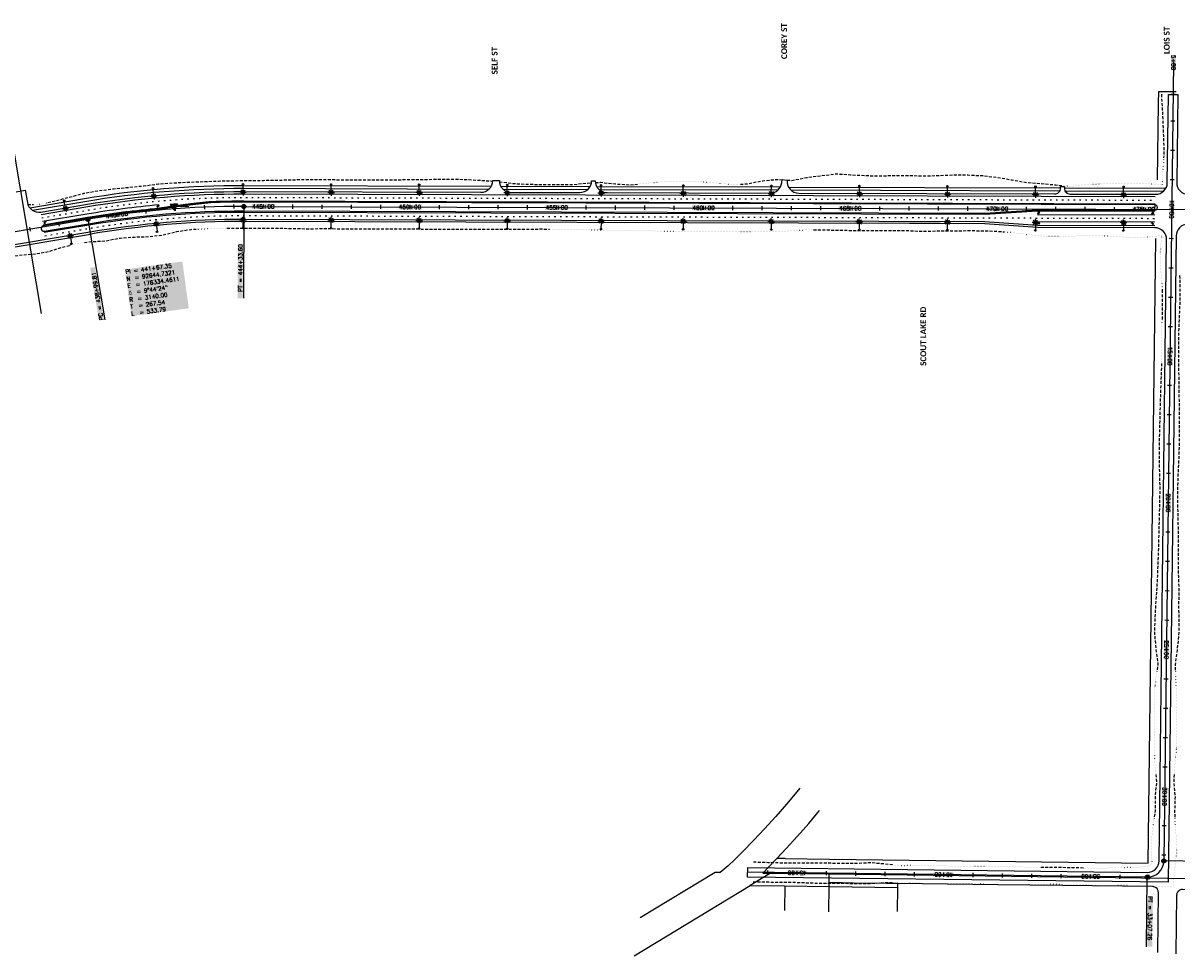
# Model space of a CAD drawing. Extents: x 114466 to 237039, y 16086 to 93345.
# Tile 59 of 81: x 175850 to 179781, y 90092 to 93269. Entities that reach past the tile are written whole.
import ezdxf
from ezdxf.enums import TextEntityAlignment as Align

# ---------------------------------------------------------------- set-up
doc = ezdxf.new("R2010")
doc.units = 0
doc.header["$LTSCALE"] = 50
doc.header["$MEASUREMENT"] = 0
for name, pattern in [('CUT', [0.3, 0.2, -0.1]), ('FILL', [0.1, 0, -0.1]), ('SkipStripe', [0.4, 0.1, -0.3])]:
    doc.linetypes.add(name, pattern=pattern)
doc.layers.get('0').update_dxf_attribs({"color": 1})
for name, color, linetype in [('elrp', 101, 'Continuous'), ('ety', 4, 'Continuous'), ('pleslc', 4, 'CUT'), ('pleslf', 7, 'FILL'), ('PLFMC', 7, 'Continuous'), ('PLFMK', 4, 'SkipStripe'), ('plpc-align', 3, 'Continuous'), ('plpc-scoutlake-03', 6, 'Continuous'), ('PLPC-STERL_SHIFT2', 6, 'Continuous'), ('PLRP', 7, 'Continuous'), ('plrp_scout', 7, 'Continuous'), ('PLYP', 5, 'Continuous'), ('PLYSP', 6, 'Continuous'), ('PSFLP', 2, 'Continuous'), ('PTPC-scoutlake-03', 15, 'Continuous'), ('PTPC-SCOUTLake-03-B', 3, 'Continuous'), ('PTPC-STERL_SHIFT2', 4, 'Continuous'), ('PTPC-STERL_SHIFT2-B', 3, 'Continuous'), ('PTPCD-scoutlake-03', 15, 'Continuous'), ('PTPCD-STERL_SHIFT2', 15, 'Continuous')]:
    doc.layers.add(name, color=color, linetype=linetype)
doc.layers.add('PLYSP-MED', color=3, linetype='Continuous', true_color=0x00ff00)
doc.layers.add('psfm', color=7, linetype='Continuous', true_color=0xff2f00)
doc.styles.add('Calibri', font='calibrib.ttf')
doc.styles.add('cdl_greek', font='greeks.shx', dxfattribs={"height": 14})
doc.styles.add('L140', font='ROMANSM.shx', dxfattribs={"height": 14})

# ---------------------------------------------------------------- blocks, each defined once
blk = doc.blocks.new('crv_tri')
for points in [[(0.125, -0.072), (0, 0.144), (-0.125, -0.072)], [(-0.125, -0.072), (0.125, -0.072), (0, 0.144)]]:
    blk.add_hatch(color=155).paths.add_polyline_path(points)
for p, q in [((0, 0.144), (-0.125, -0.072)), ((0.125, -0.072), (0, 0.144)), ((-0.125, -0.072), (0.125, -0.072))]:
    blk.add_line(p, q)
at = {"flags": 128}
for points in [[(0, 0.144), (-0.125, -0.072), (0.125, -0.072)], [(-0.125, -0.072), (0.125, -0.072), (0, 0.144)]]:
    blk.add_lwpolyline(points, close=True, dxfattribs=at)
blk.add_circle((0, 0), 0.025)
blk.add_circle((0, 0), 0.025)
blk.add_circle((0, 0), 0.025)
blk = doc.blocks.new('*U83')
h = blk.add_hatch(color=155)
edge = h.paths.add_edge_path()
edge.add_arc((0, 0), 0.5, 0, 360)
blk.add_line((-4.17, 0), (-0.17, 0))
blk.add_circle((0, 0), 0.5)
blk = doc.blocks.new('LUMINARIE')
h = blk.add_hatch(color=155)
edge = h.paths.add_edge_path()
edge.add_arc((0, 0.125), 0.125, -90, 270)
for p, q in [((-0.125, 0.125), (-0.225, 0.125)), ((0, 0.25), (0, 0.35)), ((0.125, 0.125), (0.225, 0.125))]:
    blk.add_line(p, q)
at = {"ltscale": 0.8}
for p, q in [((-0.088, 0.213), (-0.141, 0.266)), ((-0.088, 0.037), (-0.141, -0.016)), ((0.088, 0.213), (0.141, 0.266)), ((0.088, 0.037), (0.141, -0.016))]:
    blk.add_line(p, q, dxfattribs=at)
blk.add_circle((0, 0.125), 0.125)
blk = doc.blocks.new('light_pole')
at = {"layer": 'PSFLP', "xscale": 50, "yscale": 50, "zscale": 50}
blk.add_blockref('LUMINARIE', (0, 20.8), dxfattribs=at)
at = {"layer": 'PSFLP', "xscale": 5, "yscale": 5, "zscale": 4.999999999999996, "rotation": 270.000000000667}
blk.add_blockref('*U83', (0, 0), dxfattribs=at)
blk = doc.blocks.new('sta_tic')
blk.add_line((0, -0.04165), (0, 0.04165))
blk = doc.blocks.new('lbl_tic')
blk.add_line((0, -0.04165), (0, 0.04165))
blk = doc.blocks.new('CRV_CIR')
at = {"color": 155, "const_width": 0.063, "flags": 128}
blk.add_lwpolyline([(-0.0315, 0, 1), (0.0315, 0, 1)], format="xyb", close=True, dxfattribs=at)
for radius in [0.07, 0.0187]:
    blk.add_circle((0, 0), radius)
blk = doc.blocks.new('arrow_lt')
h = blk.add_hatch(color=256)
edge = h.paths.add_edge_path()
edge.add_arc((-0.2, -6), 2.25, 0, 90, ccw=False)
edge.add_line((2, -6), (2, -8))
edge.add_line((2, -8), (3, -8))
edge.add_line((3, -8), (3, -5.3))
edge.add_arc((-0.2, -5.3), 3.25, 0, 90)
edge.add_line((-0.2, -2.1), (-0.8, -2.1))
edge.add_line((-0.8, -2.1), (-0.2, 0))
edge.add_line((-0.2, 0), (-3, -2.7))
edge.add_line((-3, -2.7), (-0.5, -6))
edge.add_line((-0.5, -6), (-0.9, -3.8))
edge.add_line((-0.9, -3.8), (-0.2, -3.8))
at = {"flags": 128}
blk.add_lwpolyline([(-0.2, -3.8, -0.414214), (2, -6), (2, -8), (3, -8), (3, -5.3, 0.414214), (-0.2, -2.1), (-0.8, -2.1), (-0.2, 0), (-3, -2.7), (-0.5, -6), (-0.9, -3.8)], format="xyb", close=True, dxfattribs=at)

msp = doc.modelspace()

# ---------------------------------------------------------------- linework, layer by layer
at = {"layer": 'elrp'}
for p, q in [((178496.0635, 90663.05619), (178486.01853, 90650.14817)), ((178486.01853, 90650.14817), (178450.82929, 90607.92987)), ((178450.82929, 90607.92987), (178414.34008, 90566.68112)), ((178526.70884, 90542.76894), (178563.91398, 90587.4054)), ((178414.34008, 90566.68112), (178375.90683, 90524.77485)), ((178488.65061, 90499.74645), (178526.70884, 90542.76894)), ((178375.90683, 90524.77485), (178339.17318, 90485.31134)), ((178339.17318, 90485.31134), (178300.78652, 90445.76318)), ((178449.361, 90456.90638), (178488.65061, 90499.74645)), ((178300.78652, 90445.76318), (178274.15236, 90418.94331)), ((178418.09326, 90423.31507), (178449.361, 90456.90638)), ((178252.17995, 90398.87262), (178224.53621, 90376.06879)), ((178274.15236, 90418.94331), (178252.17995, 90398.87262)), ((178207.71542, 90375.89424), (177952.42488, 90220.83351)), ((178224.53621, 90376.06879), (178207.71542, 90375.89424)), ((178396.42374, 90373.64276), (178445.33446, 90372.88976)), ((178445.33446, 90372.88976), (178596.72083, 90370.88863)), ((177932.33904, 90091.62843), (178327.40291, 90331.70028))]:
    msp.add_line(p, q, dxfattribs=at)
at = {"layer": 'elrp', "flags": 128}
for points in [[(178596.21202, 90327.89162), (178596.36615, 90340.88775), (178596.72083, 90370.88863)], [(179715.8333, 90103.18406), (179718.19699, 90307.70324), (179717.69925, 90312.36238), (179717.35999, 90313.64659), (179716.51806, 90315.95253), (179715.53702, 90317.89493), (179713.45189, 90320.86398), (179711.01274, 90323.28312), (179708.65561, 90324.97747), (179706.21547, 90326.25151), (179702.7582, 90327.40251), (179698.43472, 90327.9288), (179391.82542, 90331.61115), (179170.58126, 90334.27539), (178997.86755, 90336.35002), (178829.96258, 90338.36722), (178791.89681, 90338.42596), (178679.52904, 90339.84043), (178641.55547, 90340.32012), (178596.36615, 90340.88775), (178596.72083, 90370.88863), (179748.77009, 90356.37313), (179816.80504, 90355.55009), (179993.56562, 90353.41174)], [(178444.82888, 90329.89268), (178443.84338, 90246.08187)], [(178595.19576, 90242.19931), (178595.19576, 90242.19931), (178596.21202, 90327.89162)], [(178828.85468, 90242.36352), (178829.80773, 90324.94838)]]:
    msp.add_lwpolyline(points, dxfattribs=at)
at = {"layer": 'elrp'}
msp.add_lwpolyline([(179778.78351, 90098.53901), (179781.10325, 90298.95298), (179781.44711, 90302.45323), (179782.41634, 90305.95349), (179783.91579, 90308.95174), (179785.94776, 90311.95196), (179788.44926, 90314.20278), (179791.3225, 90316.20194), (179794.51072, 90317.70303), (179797.8863, 90318.45309), (179801.3544, 90318.70212), (179993.12298, 90316.4513)], dxfattribs=at)
at = {"layer": 'pleslc', "flags": 128}
for points in [[(179728.36544, 93025.97111), (179733.07829, 92934.76139), (179734.94366, 92884.73519), (179737.08902, 92834.7056), (179735.74688, 92809.71999)], [(178453.1675, 92733.76518), (178468.68027, 92732.70669), (178518.71106, 92742.82563), (178568.72962, 92748.89459), (178618.7486, 92755.10355), (178668.74003, 92752.19255), (178718.73183, 92749.40155), (178768.72747, 92747.88054), (178818.73428, 92750.05952), (178868.73221, 92749.29851), (178918.72977, 92748.4175), (178968.73235, 92749.19649), (179018.74064, 92751.86546), (179068.73903, 92751.25445), (179118.73261, 92749.05345), (179168.71622, 92743.55246), (179218.68914, 92734.51149), (179268.663, 92725.78052), (179318.6519, 92722.02952), (179368.63853, 92717.52853), (179393.63193, 92715.30303)], [(175934.42836, 92657.50859), (175958.85545, 92662.99979), (176007.39883, 92675.82619), (176055.73338, 92688.74923), (176055.92111, 92688.81129), (176106.57518, 92697.78211), (176157.62264, 92704.15363), (176208.81989, 92709.12374), (176259.95691, 92714.31967), (176310.98859, 92720.68234), (176362.26983, 92724.39818), (176413.62627, 92726.78743), (176464.98105, 92728.84759), (176516.3405, 92730.7494), (176567.72833, 92731.81324), (176602.27042, 92732.26368), (176618.67143, 92732.57415), (176668.67308, 92733.04314), (176718.67535, 92733.72212), (176768.67966, 92735.0711), (176818.68278, 92736.03009), (176868.68234, 92735.80907), (176918.68109, 92735.31806), (176968.68065, 92735.09705), (177018.68096, 92735.12604), (177068.68155, 92735.24503), (177118.68184, 92735.26401), (177168.68251, 92735.413), (177218.68407, 92735.85199), (177268.68885, 92737.36097), (177318.68953, 92737.50995), (177368.68353, 92735.44895), (177418.67482, 92732.48795), (177450.04121, 92730.31005)], [(177472.7717, 92728.47041), (177518.64471, 92722.36597), (177568.63665, 92719.62497), (177618.63555, 92719.18396), (177668.63399, 92718.59295), (177718.63383, 92718.46194), (177768.64897, 92723.4009), (177786.39849, 92724.41918)], [(177799.9746, 92725.19803), (177818.65786, 92726.26988), (177868.64157, 92720.79889), (177918.63258, 92717.74789), (177943.64044, 92720.31237)], [(178293.6402, 92719.70529), (178318.64571, 92721.48978), (178368.67689, 92731.73872), (178418.69034, 92736.11768), (178435.68795, 92734.95787)], [(175866.33749, 92650.55086), (175884.79137, 92651.17067)], [(176058.72174, 92521.17016), (176083.44234, 92524.34798), (176083.63341, 92524.32947), (176132.52985, 92527.19531), (176180.39052, 92536.61357), (176229.06574, 92540.00126), (176277.8576, 92541.51435), (176326.19648, 92546.91656), (176374.12488, 92558.58143), (176422.54193, 92566.16468), (176446.93463, 92567.26885)], [(176544.55646, 92570.05116), (176568.96659, 92570.568), (176601.78168, 92570.44442), (176618.18161, 92570.39489), (176668.18132, 92570.22388), (176718.1814, 92570.17287), (176768.17875, 92569.22186), (176818.17532, 92568.01085), (176868.17784, 92568.76984), (176918.17686, 92568.36882), (176968.17696, 92568.32781), (177018.17734, 92568.3768), (177068.17678, 92568.11579), (177118.17604, 92567.79478), (177168.17572, 92567.61377), (177218.17464, 92567.18275), (177268.17396, 92566.88174), (177318.17401, 92566.82073), (177368.1742, 92566.80972), (177418.1744, 92566.79871), (177468.1745, 92566.75769), (177518.17397, 92566.50668), (177568.1758, 92567.03567), (177618.17705, 92567.37465), (177643.17642, 92567.12915)], [(178543.17334, 92564.75093), (178568.17335, 92564.71543), (178618.16998, 92563.52442), (178668.16746, 92562.61341), (178718.16684, 92562.3324), (178768.16625, 92562.06139), (178818.16623, 92561.98038), (178868.16606, 92561.84937), (178918.15907, 92559.45836), (178968.1634, 92560.81735), (179018.1632, 92560.67633), (179068.16681, 92561.79532), (179118.1661, 92561.4843), (179168.16092, 92559.6933), (179193.1549, 92557.6628)], [(175319.43698, 92395.40536), (175343.59067, 92402.51869), (175392.76229, 92411.61766), (175442.80149, 92415.56924), (175492.63128, 92420.76329), (175542.27658, 92427.0519), (175591.33352, 92436.83128), (175640.44199, 92446.30497), (175689.98757, 92453.18524), (175739.71265, 92459.00053), (175788.38234, 92471.0775), (175837.88305, 92478.22402), (175894.13482, 92483.26098), (175937.1886, 92490.7125), (175985.33476, 92505.89566), (176009.66795, 92511.944)], [(179790.51699, 92409.02861), (179791.27469, 92384.01762), (179791.59018, 92334.01015), (179789.52585, 92284.03146), (179787.39152, 92234.05361), (179786.29711, 92184.06318), (179786.60261, 92134.05584), (179787.06809, 92084.04655), (179787.48357, 92034.03788), (179788.31902, 91984.02412), (179789.12448, 91934.01073), (179789.18999, 91884.00629), (179788.67554, 91834.00885), (179787.30116, 91784.02181), (179784.68686, 91734.04977), (179783.14249, 91684.06478), (179783.08801, 91634.06179), (179784.51342, 91584.0409), (179785.10889, 91534.03005), (179785.1844, 91484.02548), (179785.3099, 91434.02031), (179785.97537, 91384.00861), (179787.86074, 91333.98216), (179786.68635, 91283.99271), (179788.13175, 91233.97158), (179786.90736, 91183.98273), (179781.62326, 91134.04296), (179774.98926, 91084.11951), (179775.80696, 91059.10779)], [(179730.62688, 92359.74901), (179731.04461, 92334.74213), (179730.66015, 92284.74313), (179730.40293, 92259.74441)], [(179728.52961, 92109.75609), (179727.77242, 92084.76342), (179726.01806, 92034.78098), (179724.43369, 91984.79648), (179722.96931, 91934.81053), (179721.53493, 91884.82422), (179720.58052, 91834.8321), (179720.30605, 91784.83177), (179721.43148, 91734.8145), (179722.66691, 91684.79592), (179722.03247, 91634.79993), (179720.57809, 91584.81386), (179719.3237, 91534.82537), (179718.0293, 91484.83737), (179716.34494, 91434.85408), (179714.58059, 91384.87175), (179711.8263, 91334.9014), (179708.15208, 91284.94216), (179705.3878, 91234.97193), (179705.23333, 91184.97014), (179709.35854, 91134.91662), (179716.50353, 91084.82658), (179712.58658, 91059.87211)], [(179709.4604, 90709.88433), (179711.51801, 90684.85762), (179706.72388, 90634.91193), (179707.03937, 90584.90446), (179703.39739, 90559.94667)], [(179771.68586, 90709.13204), (179770.20372, 90684.14813), (179774.65891, 90634.09062), (179773.31452, 90584.10321), (179774.06223, 90559.09235)], [(178812.5861, 90401.32215), (178787.62087, 90404.34917), (178737.66768, 90408.52335), (178687.63736, 90406.318), (178637.6311, 90406.1025), (178587.64249, 90407.34689), (178537.64252, 90407.65135), (178487.63638, 90407.44586), (178437.63653, 90407.76032), (178387.6501, 90409.1847), (178337.66584, 90410.78907)], [(179462.50892, 90391.00959), (179437.5122, 90391.4318), (179387.51912, 90392.30622), (179337.5154, 90392.30071), (179312.51976, 90392.81291)], [(178811.85346, 90340.72158), (178786.84996, 90340.58383), (178736.80973, 90337.55853), (178686.8013, 90337.16305), (178636.80713, 90337.94748), (178586.80377, 90337.97196), (178536.81166, 90338.92638), (178486.83417, 90341.0907), (178436.83818, 90341.72514), (178386.84196, 90342.33958), (178336.838, 90342.31407)]]:
    msp.add_lwpolyline(points, dxfattribs=at)
at = {"layer": 'pleslf'}
for p, q in [((179731.01049, 92734.77178), (179730.9033, 92718.74757)), ((179729.00772, 92545.19396), (179727.94278, 92534.79425))]:
    msp.add_line(p, q, dxfattribs=at)
msp.add_lwpolyline([(179735.74688, 92809.71999), (179734.40473, 92784.73439), (179731.01049, 92734.77178)], dxfattribs=at)
at = {"layer": 'pleslf', "flags": 128}
for points in [[(177943.64044, 92720.31237), (177968.6483, 92722.87686), (178018.66299, 92727.66582), (178068.67255, 92730.7548), (178118.66815, 92729.22379), (178168.66382, 92727.71278), (178218.65094, 92723.37179), (178268.6347, 92717.9208), (178293.6402, 92719.70529)], [(179393.63193, 92715.30303), (179418.62532, 92713.07754), (179468.64131, 92718.2965), (179518.65014, 92721.14548), (179568.65336, 92722.13446), (179618.65512, 92722.64344), (179668.65746, 92723.34243), (179718.6421, 92718.18144), (179730.9033, 92718.74757)], [(175884.79137, 92651.17067), (175910.00128, 92652.01738), (175934.42836, 92657.50859)], [(176446.93463, 92567.26885), (176471.32733, 92568.37303), (176520.14633, 92569.53431), (176544.55646, 92570.05116)], [(177643.17642, 92567.12915), (177668.17579, 92566.88364), (177718.17273, 92565.79264), (177768.17005, 92564.83163), (177818.1672, 92563.81062), (177868.16516, 92563.05961), (177918.163, 92562.2686), (177968.1599, 92561.16759), (178018.15704, 92560.14659), (178068.15491, 92559.36558), (178118.15184, 92558.27457), (178168.14962, 92557.46356), (178218.15169, 92558.07255), (178268.15273, 92558.34153), (178318.15332, 92558.46052), (178368.15629, 92559.3695), (178418.15329, 92558.29849), (178468.162, 92561.10747), (178518.17334, 92564.78644), (178543.17334, 92564.75093)], [(179193.1549, 92557.6628), (179218.14888, 92555.63231), (179268.12963, 92549.18132), (179318.11161, 92543.14034), (179368.11093, 92542.83933), (179418.10846, 92541.94832), (179468.11983, 92545.63729), (179518.11955, 92545.46628), (179568.10875, 92541.81528), (179618.09952, 92538.68428), (179668.10143, 92539.24327), (179718.11616, 92544.04223), (179729.00772, 92545.19396)], [(176009.66795, 92511.944), (176034.00113, 92517.99235), (176058.72174, 92521.17016)], [(179727.94278, 92534.79425), (179723.48862, 92484.84444), (179724.95402, 92434.82307), (179730.20915, 92384.75589), (179730.62688, 92359.74901)], [(179730.40293, 92259.74441), (179730.1457, 92234.74569), (179729.38127, 92184.75128), (179729.28679, 92134.74877), (179728.52961, 92109.75609)], [(179712.58658, 91059.87211), (179708.66962, 91034.91764), (179704.40544, 90984.96554), (179703.811, 90934.96907), (179704.0265, 90884.96281), (179703.40206, 90834.96671), (179703.71755, 90784.95924), (179707.4028, 90734.91103), (179709.4604, 90709.88433)], [(179775.80696, 91059.10779), (179776.62465, 91034.09608), (179779.41996, 90984.05863), (179778.48555, 90934.06628), (179779.14101, 90884.0547), (179780.57642, 90834.03369), (179778.55208, 90784.05451), (179773.16799, 90734.11595), (179771.68586, 90709.13204)], [(179774.06223, 90559.09235), (179774.80993, 90534.08148), (179780.60502, 90484.00777), (179779.10065, 90434.0223), (179767.91324, 90329.28382), (179691.52971, 90329.96919), (179636.79116, 90330.58193), (179586.79488, 90331.19158), (179536.79105, 90331.17723), (179486.80715, 90332.8116), (179436.82809, 90334.84594), (179386.82957, 90335.27039), (179336.83528, 90336.04482), (179286.82576, 90335.55934), (179236.81551, 90335.01387), (179186.80756, 90334.65838), (179136.81568, 90335.63279), (179086.84206, 90338.1171), (179036.84729, 90338.85153), (178986.8287, 90337.6161), (178936.81845, 90337.07063), (178886.82742, 90338.11504), (178836.85695, 90340.85932), (178811.85346, 90340.72158)], [(179703.39739, 90559.94667), (179699.75541, 90534.98887), (179694.39132, 90485.05007), (179695.41676, 90435.03401), (179695.15099, 90406.76308), (179682.92479, 90395.93429), (179637.54969, 90393.32372), (179587.52469, 90391.55833), (179537.51348, 90390.93287), (179487.50565, 90390.58738), (179462.50892, 90391.00959)], [(179312.51976, 90392.81291), (179287.52413, 90393.32512), (179237.54217, 90395.11947), (179187.54062, 90395.29395), (179137.54766, 90396.17837), (179087.55095, 90396.75281), (179037.54977, 90396.95728), (178987.55995, 90398.10168), (178937.56784, 90399.0561), (178887.57234, 90399.73053), (178837.55133, 90398.29513), (178812.5861, 90401.32215)]]:
    msp.add_lwpolyline(points, dxfattribs=at)
at = {"layer": 'PLFMC'}
msp.add_line((179126.39829, 92617.2997), (179306.43371, 92628.756), dxfattribs=at)
at = {"layer": 'PLFMC', "flags": 128}
for points in [[(175911.82727, 92617.1053), (176063.4953, 92642.66837, -0.0425248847), (176602.12979, 92686.9239), (179706.5829, 92677.54768)], [(176493.82413, 92661.39639, -0.0085669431), (176602.0573, 92662.92401), (179706.51041, 92653.54779)], [(175915.81611, 92593.43909), (176067.48415, 92619.00217, -0.0195851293), (176312.8491, 92650.53455, -0.0195851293)], [(175917.81054, 92581.60599), (176069.47857, 92607.16907, -0.0195851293), (176313.91147, 92638.58167, -0.0195851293)], [(175922.13179, 92555.96761), (176073.79983, 92581.53068, -0.0425248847), (176601.94253, 92624.92419), (179126.39829, 92617.2997)], [(174206.30499, 92139.95708, -0.0846769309), (174773.67588, 92338.0612), (176077.78868, 92557.86448)]]:
    msp.add_lwpolyline(points, format="xyb", dxfattribs=at)
for points in [[(176314.14606, 92638.60251), (176315.1385, 92638.75741), (176316.13101, 92638.912), (176317.12359, 92639.06627), (176318.11624, 92639.22023), (176319.10896, 92639.37388), (176320.10175, 92639.52721), (176321.09461, 92639.68022), (176322.08754, 92639.83292), (176323.08054, 92639.98531), (176324.0736, 92640.13738), (176325.06674, 92640.28914), (176326.05995, 92640.44058), (176327.05323, 92640.59171), (176328.04658, 92640.74253), (176329.03999, 92640.89303), (176330.03348, 92641.04321), (176331.02703, 92641.19308), (176332.02065, 92641.34264), (176333.01434, 92641.49188), (176334.0081, 92641.6408), (176335.00193, 92641.78942), (176335.99583, 92641.93771), (176336.98979, 92642.08569), (176337.98383, 92642.23336), (176338.97793, 92642.38071), (176339.9721, 92642.52775), (176340.96634, 92642.67447), (176341.96064, 92642.82088), (176342.95502, 92642.96697), (176343.94946, 92643.11275), (176344.94397, 92643.25821), (176345.93854, 92643.40336), (176346.93318, 92643.54819), (176347.9279, 92643.69271), (176348.92267, 92643.83691), (176349.91752, 92643.9808), (176350.91243, 92644.12437), (176351.90741, 92644.26763), (176352.90245, 92644.41057), (176353.89756, 92644.5532), (176354.89274, 92644.69551), (176355.88799, 92644.8375), (176356.8833, 92644.97918), (176357.87868, 92645.12055), (176358.87412, 92645.2616), (176359.86963, 92645.40233), (176360.86521, 92645.54275), (176361.86085, 92645.68285), (176362.85655, 92645.82264), (176363.85233, 92645.96211), (176364.84816, 92646.10127), (176365.84407, 92646.24011), (176366.84004, 92646.37863), (176367.83607, 92646.51684), (176368.83217, 92646.65473), (176369.82834, 92646.79231), (176370.82457, 92646.92957), (176371.82086, 92647.06652), (176372.81722, 92647.20315), (176373.81364, 92647.33946), (176374.81013, 92647.47546), (176375.80668, 92647.61114), (176376.8033, 92647.74651), (176377.79998, 92647.88156), (176378.79673, 92648.0163), (176379.79354, 92648.15071), (176380.79041, 92648.28482), (176381.78735, 92648.4186), (176382.78435, 92648.55207), (176383.78141, 92648.68523), (176384.77854, 92648.81807), (176385.77573, 92648.95059), (176386.77299, 92649.0828), (176387.77031, 92649.21469), (176388.76769, 92649.34626), (176389.76513, 92649.47752), (176390.76264, 92649.60846), (176391.76021, 92649.73908), (176392.75784, 92649.86939), (176393.75554, 92649.99938), (176394.75329, 92650.12906), (176395.75112, 92650.25842), (176396.749, 92650.38746), (176397.74694, 92650.51618), (176398.74495, 92650.64459), (176399.74302, 92650.77269), (176400.74115, 92650.90046), (176401.73934, 92651.02792), (176402.7376, 92651.15507), (176403.73591, 92651.28189), (176404.73429, 92651.4084), (176405.73273, 92651.5346), (176406.73123, 92651.66047), (176407.72979, 92651.78603), (176408.72842, 92651.91128), (176409.7271, 92652.0362), (176410.72585, 92652.16081), (176411.72465, 92652.2851), (176412.72352, 92652.40908), (176413.72245, 92652.53274), (176414.72143, 92652.65608), (176415.72048, 92652.7791), (176416.71959, 92652.90181), (176417.71876, 92653.0242), (176418.71799, 92653.14628), (176419.71728, 92653.26803), (176420.71663, 92653.38947), (176421.71603, 92653.51059), (176422.7155, 92653.6314), (176423.71503, 92653.75189), (176424.71462, 92653.87206), (176425.71426, 92653.99191), (176426.71397, 92654.11145), (176427.71374, 92654.23067), (176428.71356, 92654.34957), (176429.71344, 92654.46815), (176430.71339, 92654.58642), (176431.71339, 92654.70437), (176432.71345, 92654.822), (176433.71357, 92654.93932), (176434.71374, 92655.05632), (176435.71398, 92655.173), (176436.71427, 92655.28936), (176437.71462, 92655.4054), (176438.71504, 92655.52113), (176439.7155, 92655.63654), (176440.71603, 92655.75163), (176441.71661, 92655.86641), (176442.71725, 92655.98087), (176443.71795, 92656.09501), (176444.71871, 92656.20883), (176445.71953, 92656.32233), (176446.7204, 92656.43552), (176447.72133, 92656.54839), (176448.72231, 92656.66094), (176449.72335, 92656.77317), (176450.72445, 92656.88508), (176451.72561, 92656.99668), (176452.72682, 92657.10796), (176453.72809, 92657.21892), (176454.72942, 92657.32957), (176455.7308, 92657.43989), (176456.73224, 92657.5499), (176457.73374, 92657.65959), (176458.73529, 92657.76896), (176459.73689, 92657.87801), (176460.73856, 92657.98675), (176461.74028, 92658.09516), (176462.74205, 92658.20326), (176463.74388, 92658.31104), (176464.74577, 92658.41851), (176465.74771, 92658.52565), (176466.7497, 92658.63248), (176467.75176, 92658.73898), (176468.75386, 92658.84517), (176469.75602, 92658.95104), (176470.75824, 92659.0566), (176471.76051, 92659.16183), (176472.76284, 92659.26675), (176473.76522, 92659.37134), (176474.76765, 92659.47562), (176475.77014, 92659.57958), (176476.77269, 92659.68323), (176477.77528, 92659.78655), (176478.77794, 92659.88956), (176479.78064, 92659.99224), (176480.7834, 92660.09461), (176481.78622, 92660.19666), (176482.78908, 92660.29839), (176483.792, 92660.3998), (176484.79498, 92660.5009), (176485.79801, 92660.60167), (176486.80109, 92660.70213), (176487.80422, 92660.80226), (176488.80741, 92660.90208), (176489.81065, 92661.00158), (176490.81394, 92661.10076), (176491.81729, 92661.19962), (176492.82068, 92661.29817), (176493.82413, 92661.39639)], [(179306.43371, 92628.756), (179706.43189, 92627.5479)], [(179306.32498, 92592.75616), (179706.32316, 92591.54807)], [(179306.39747, 92616.75605), (179706.39564, 92615.54796)]]:
    msp.add_lwpolyline(points, dxfattribs=at)
at = {"layer": 'PLFMC'}
msp.add_lwpolyline([(176077.78868, 92557.86448, -0.0425248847), (176601.87005, 92600.92429), (179126.3258, 92593.29981), (179306.28874, 92580.75622), (179706.28692, 92579.54812)], format="xyb", dxfattribs=at)
at = {"layer": 'PLFMK', "flags": 128}
for points in [[(175913.82169, 92605.2722), (176065.48973, 92630.83527, -0.0425248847), (176602.09355, 92674.92396), (179706.54666, 92665.54773)], [(175924.12622, 92544.13451), (176075.79425, 92569.69758, -0.0425248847), (176601.90629, 92612.92424), (179706.3594, 92603.54801)]]:
    msp.add_lwpolyline(points, format="xyb", dxfattribs=at)
at = {"layer": 'plpc-align'}
msp.add_line((175784.78721, 93033.90611), (175911.8817, 92279.84303), dxfattribs=at)
at = {"layer": 'plpc-scoutlake-03'}
for p, q in [((179769.43357, 93134.33648), (179736.56046, 90415.2384)), ((179679.88758, 90359.91946), (178318.46967, 90376.37861))]:
    msp.add_line(p, q, dxfattribs=at)
msp.add_arc((179680.56455, 90415.91537), 56, 269.30734433, 359.30734433, dxfattribs=at)
at = {"layer": 'PLPC-STERL_SHIFT2'}
for p, q in [((176601.99992, 92643.9241), (182127.25317, 92627.23645)), ((174766.52919, 92380.46314), (176070.64199, 92600.26643))]:
    msp.add_line(p, q, dxfattribs=at)
msp.add_arc((176592.51638, 89503.93842), 3140, 89.82695291, 99.56707018, dxfattribs=at)
at = {"layer": 'PLRP'}
for p, q in [((179718.6342, 92996.06678), (179719.11802, 93036.08556)), ((179719.11802, 93036.08556), (179779.11307, 93035.31411)), ((179715.47664, 92734.8895), (179718.6342, 92996.06678))]:
    msp.add_line(p, q, dxfattribs=at)
at = {"layer": 'plrp_scout'}
for points in [[(178597.35077, 90420.88466), (179683.33528, 90407.20156), (179709.05469, 92534.58196)], [(178446.10415, 90422.88383), (178418.09326, 90423.31507), (178411.66337, 90416.40737), (178370.17642, 90373.71101), (178396.42374, 90373.64276), (178327.40291, 90331.70028), (178444.67253, 90329.89485)], [(178445.99534, 90422.88539), (178597.38171, 90420.88426)], [(178444.76611, 90329.89351), (178596.15248, 90327.89238)]]:
    msp.add_lwpolyline(points, dxfattribs=at)
at = {"layer": 'plrp_scout', "flags": 128}
msp.add_lwpolyline([(178596.17909, 90327.89204), (178829.80773, 90324.94838), (178829.96258, 90338.36722)], dxfattribs=at)
at = {"layer": 'PLYP', "flags": 128}
for points in [[(175872.29754, 92639.85174), (176058.67544, 92671.26503, -0.0425248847), (176602.21738, 92715.92377), (177445.2422, 92713.37762)], [(175881.50264, 92631.26218), (176060.33746, 92661.40411, -0.0425248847), (176602.18717, 92705.92382), (177437.56256, 92703.40077)]]:
    msp.add_lwpolyline(points, format="xyb", dxfattribs=at)
for points in [[(177477.34319, 92713.28067), (177782.16604, 92712.36003)], [(177484.96243, 92703.25761), (177774.48639, 92702.38318)], [(177804.26707, 92712.29328), (178429.92379, 92710.40364)], [(177811.88631, 92702.27022), (178422.24415, 92700.42679)], [(178457.65103, 92710.3199), (179384.60784, 92707.52025)], [(179397.60778, 92707.48099), (179743.62916, 92706.43592)], [(178465.27027, 92700.29684), (179382.43822, 92697.52676)], [(179399.717, 92697.47457), (179735.94952, 92696.45907)]]:
    msp.add_lwpolyline(points, dxfattribs=at)
at = {"layer": 'PLYSP'}
for points in [[(175825.86863, 92693.89796), (175857.42357, 92699.21642), (175864.4059, 92657.78962, 0.4142135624), (175910.49765, 92624.99403), (176062.16569, 92650.5571, -0.0425248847), (176602.15395, 92694.92387), (177409.97951, 92692.48403, 0.4142135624), (177450.10013, 92732.36304), (177472.60003, 92732.29508, 0.4142135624), (177512.47904, 92692.17446), (177746.90334, 92691.46644, 0.4142135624), (177787.02397, 92731.34544), (177799.52391, 92731.30769, 0.4142135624), (177839.40292, 92691.18706), (178394.66109, 92689.51005, 0.3814801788), (178434.51282, 92724.87798), (178435.7945, 92735.87183), (178453.17677, 92733.84538, 0.4477225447), (178492.78688, 92689.21368), (179364.54451, 92686.58075, 0.4142135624), (179384.60482, 92706.52026), (179384.62294, 92712.52023), (179397.62288, 92712.48097), (179397.60476, 92706.481, 0.4142135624), (179417.54427, 92686.42068), (179708.36646, 92685.54233, 0.4115598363), (179748.48435, 92725.05859), (179752.11864, 93025.66837), (179784.1163, 93025.28153), (179780.49429, 92725.68742, 0.4168722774), (179820.37056, 92685.20405)], [(179818.41192, 92583.2095, 0.4115598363), (179778.29403, 92543.69323), (179751.6889, 90343.05024), (178318.27625, 90360.37978), (178318.66309, 90392.37744), (179680.081, 90375.91829, 0.4142135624), (179720.56163, 90415.43182), (179746.13902, 92531.06479, 0.4168722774), (179706.26275, 92571.54816), (179306.26458, 92572.75625), (179126.30164, 92585.29984), (178974.20653, 92585.75921), (178870.207, 92586.07331), (176601.84589, 92592.92433, 0.0425248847), (176079.11829, 92549.97575)]]:
    msp.add_lwpolyline(points, format="xyb", dxfattribs=at)
msp.add_lwpolyline([(174958.18993, 92361.04751), (176079.11829, 92549.97575)], dxfattribs=at)
at = {"layer": 'PLYSP-MED'}
for points in [[(176314.26559, 92634.59738, 0.0195851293), (176070.14338, 92603.2247), (175918.47535, 92577.66163)], [(175921.46698, 92559.91198), (176073.13502, 92585.47505, -0.0425248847), (176601.95462, 92628.92417), (179126.41037, 92621.29968), (179306.44579, 92632.75598), (179706.44397, 92631.54789), (179706.49833, 92649.5478), (176602.04522, 92658.92403, 0.0085669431), (176493.9491, 92657.39834)]]:
    msp.add_lwpolyline(points, format="xyb", dxfattribs=at)
msp.add_lwpolyline([(176493.9491, 92657.39834), (176492.94692, 92657.30016), (176491.9448, 92657.20166), (176490.94273, 92657.10284), (176489.94071, 92657.0037), (176488.93874, 92656.90424), (176487.93683, 92656.80446), (176486.93496, 92656.70437), (176485.93316, 92656.60395), (176484.9314, 92656.50322), (176483.9297, 92656.40217), (176482.92805, 92656.3008), (176481.92646, 92656.19912), (176480.92492, 92656.09711), (176479.92343, 92655.99479), (176478.922, 92655.89215), (176477.92062, 92655.78919), (176476.9193, 92655.68591), (176475.91803, 92655.58232), (176474.91681, 92655.47841), (176473.91565, 92655.37417), (176472.91454, 92655.26962), (176471.91349, 92655.16476), (176470.91249, 92655.05957), (176469.91154, 92654.95407), (176468.91066, 92654.84825), (176467.90982, 92654.74211), (176466.90904, 92654.63565), (176465.90832, 92654.52888), (176464.90765, 92654.42178), (176463.90704, 92654.31437), (176462.90648, 92654.20664), (176461.90598, 92654.0986), (176460.90553, 92653.99023), (176459.90514, 92653.88155), (176458.90481, 92653.77255), (176457.90453, 92653.66324), (176456.90431, 92653.5536), (176455.90414, 92653.44365), (176454.90403, 92653.33338), (176453.90398, 92653.22279), (176452.90398, 92653.11189), (176451.90404, 92653.00066), (176450.90416, 92652.88912), (176449.90433, 92652.77727), (176448.90456, 92652.66509), (176447.90485, 92652.5526), (176446.90519, 92652.43979), (176445.90559, 92652.32666), (176444.90605, 92652.21322), (176443.90657, 92652.09945), (176442.90714, 92651.98538), (176441.90777, 92651.87098), (176440.90846, 92651.75627), (176439.9092, 92651.64123), (176438.91001, 92651.52589), (176437.91087, 92651.41022), (176436.91179, 92651.29424), (176435.91277, 92651.17794), (176434.91381, 92651.06132), (176433.9149, 92650.94439), (176432.91605, 92650.82714), (176431.91727, 92650.70957), (176430.91854, 92650.59169), (176429.91987, 92650.47348), (176428.92126, 92650.35497), (176427.9227, 92650.23613), (176426.92421, 92650.11698), (176425.92578, 92649.99751), (176424.9274, 92649.87772), (176423.92909, 92649.75762), (176422.93083, 92649.6372), (176421.93263, 92649.51646), (176420.9345, 92649.39541), (176419.93642, 92649.27404), (176418.9384, 92649.15235), (176417.94045, 92649.03035), (176416.94255, 92648.90803), (176415.94471, 92648.78539), (176414.94694, 92648.66244), (176413.94922, 92648.53917), (176412.95157, 92648.41558), (176411.95397, 92648.29168), (176410.95644, 92648.16746), (176409.95896, 92648.04293), (176408.96155, 92647.91807), (176407.9642, 92647.79291), (176406.96691, 92647.66742), (176405.96968, 92647.54162), (176404.97251, 92647.4155), (176403.97541, 92647.28907), (176402.97836, 92647.16232), (176401.98138, 92647.03525), (176400.98446, 92646.90787), (176399.9876, 92646.78017), (176398.9908, 92646.65216), (176397.99407, 92646.52383), (176396.99739, 92646.39518), (176396.00078, 92646.26622), (176395.00423, 92646.13694), (176394.00774, 92646.00734), (176393.01132, 92645.87743), (176392.01496, 92645.7472), (176391.01866, 92645.61666), (176390.02242, 92645.4858), (176389.02625, 92645.35462), (176388.03014, 92645.22313), (176387.03409, 92645.09133), (176386.03811, 92644.9592), (176385.04219, 92644.82677), (176384.04633, 92644.69401), (176383.05054, 92644.56094), (176382.05481, 92644.42756), (176381.05914, 92644.29385), (176380.06354, 92644.15984), (176379.068, 92644.02551), (176378.07253, 92643.89086), (176377.07712, 92643.75589), (176376.08177, 92643.62061), (176375.08649, 92643.48502), (176374.09127, 92643.34911), (176373.09612, 92643.21288), (176372.10103, 92643.07634), (176371.10601, 92642.93949), (176370.11105, 92642.80231), (176369.11615, 92642.66483), (176368.12133, 92642.52702), (176367.12656, 92642.38891), (176366.13186, 92642.25047), (176365.13723, 92642.11172), (176364.14266, 92641.97266), (176363.14816, 92641.83328), (176362.15372, 92641.69359), (176361.15935, 92641.55358), (176360.16505, 92641.41325), (176359.17081, 92641.27261), (176358.17664, 92641.13166), (176357.18253, 92640.99039), (176356.18849, 92640.84881), (176355.19451, 92640.70691), (176354.2006, 92640.56469), (176353.20676, 92640.42216), (176352.21299, 92640.27932), (176351.21928, 92640.13616), (176350.22564, 92639.99269), (176349.23206, 92639.8489), (176348.23856, 92639.70479), (176347.24512, 92639.56038), (176346.25174, 92639.41564), (176345.25844, 92639.2706), (176344.2652, 92639.12523), (176343.27203, 92638.97956), (176342.27892, 92638.83356), (176341.28589, 92638.68726), (176340.29292, 92638.54064), (176339.30002, 92638.3937), (176338.30719, 92638.24645), (176337.31442, 92638.09889), (176336.32173, 92637.95101), (176335.3291, 92637.80282), (176334.33654, 92637.65431), (176333.34405, 92637.50549), (176332.35163, 92637.35635), (176331.35928, 92637.2069), (176330.36699, 92637.05714), (176329.37478, 92636.90706), (176328.38263, 92636.75667), (176327.39055, 92636.60596), (176326.39854, 92636.45494), (176325.40661, 92636.3036), (176324.41474, 92636.15195), (176323.42294, 92635.99999), (176322.43121, 92635.84771), (176321.43955, 92635.69512), (176320.44796, 92635.54222), (176319.45643, 92635.389), (176318.46498, 92635.23546), (176317.4736, 92635.08162), (176316.48229, 92634.92745), (176315.49105, 92634.77298), (176314.49988, 92634.61819)], dxfattribs=at)
for centre, start, end in [((179706.47115, 92640.54784), 269.82695291, 89.82695291), ((175919.97117, 92568.7868), 99.56707018, 279.56707018)]:
    msp.add_arc(centre, 9, start, end, dxfattribs=at)
at = {"layer": 'PTPC-scoutlake-03', "color": 155}
for points in [[(179761.3493, 93160.50279), (179778.14807, 93160.2997), (179760.71907, 93108.37327), (179777.51784, 93108.17017)], [(179755.36936, 92665.87227), (179772.16813, 92665.66918), (179754.61018, 92603.07686), (179771.40895, 92602.87377)], [(179749.32495, 92165.90881), (179766.12372, 92165.70571), (179748.56577, 92103.1134), (179765.36454, 92102.9103)], [(179743.29665, 91667.27858), (179760.09542, 91667.07549), (179742.50524, 91601.8167), (179759.30401, 91601.6136)], [(179737.25224, 91167.31512), (179754.05101, 91167.11202), (179736.46082, 91101.85323), (179753.25959, 91101.65014)], [(179731.20782, 90667.35165), (179748.0066, 90667.14856), (179730.41641, 90601.88977), (179747.21518, 90601.68668)], [(178520.06861, 90382.34195), (178519.86552, 90365.54318), (178454.60673, 90383.13337), (178454.40363, 90366.3346)], [(179020.03207, 90376.29754), (179019.82898, 90359.49877), (178954.57019, 90377.08895), (178954.3671, 90360.29018)], [(179519.99554, 90370.25313), (179519.79244, 90353.45435), (179454.53365, 90371.04454), (179454.33056, 90354.24577)]]:
    msp.add_solid(points, dxfattribs=at)
at = {"layer": 'PTPC-STERL_SHIFT2', "color": 155}
for points in [[(176131.78196, 92601.71096), (176129.51971, 92618.35795), (176209.86426, 92612.32197), (176207.60202, 92628.96896)], [(176628.97812, 92635.44258), (176629.02886, 92652.2425), (176707.77776, 92635.20458), (176707.8285, 92652.00451)], [(177128.97584, 92633.93246), (177129.02658, 92650.73238), (177207.77548, 92633.69447), (177207.82622, 92650.49439)], [(177628.97356, 92632.42234), (177629.0243, 92649.22227), (177707.7732, 92632.18435), (177707.82394, 92648.98427)], [(178128.97128, 92630.91222), (178129.02202, 92647.71215), (178207.77092, 92630.67423), (178207.82166, 92647.47415)], [(178628.969, 92629.40211), (178629.01974, 92646.20203), (178707.76864, 92629.16411), (178707.81938, 92645.96403)], [(179128.96672, 92627.89199), (179129.01746, 92644.69191), (179207.76636, 92627.65399), (179207.8171, 92644.45392)], [(179628.96444, 92626.38187), (179629.01518, 92643.18179), (179707.76408, 92626.14387), (179707.81482, 92642.9438)]]:
    msp.add_solid(points, dxfattribs=at)
at = {"layer": 'PTPC-STERL_SHIFT2-B'}
for q in [(176314.71074, 92636.33277), (176414.0151, 92644.49186)]:
    msp.add_line((176364.01533, 92644.64287), q, dxfattribs=at)
at = {"layer": 'PTPCD-scoutlake-03'}
for p, q in [((179964.95425, 90412.47718), (179736.56046, 90415.2384)), ((179677.01235, 90122.09484), (179679.88758, 90359.91946))]:
    msp.add_line(p, q, dxfattribs=at)
at = {"layer": 'PTPCD-scoutlake-03', "color": 155}
msp.add_solid([(179682.37033, 90295.05828), (179699.1691, 90294.85519), (179680.28944, 90122.93753), (179697.08821, 90122.73443)], dxfattribs=at)
at = {"layer": 'PTPCD-STERL_SHIFT2'}
for p, q in [((176601.99992, 92643.9241), (176601.05599, 92331.39007)), ((176070.64199, 92600.26643), (176128.25016, 92258.47195))]:
    msp.add_line(p, q, dxfattribs=at)
at = {"layer": 'PTPCD-STERL_SHIFT2', "color": 155}
for points in [[(176597.78912, 92331.32724), (176580.98919, 92331.37798), (176598.34927, 92516.79306), (176581.54935, 92516.8438)], [(176124.9292, 92258.52068), (176108.36286, 92255.72848), (176094.76907, 92437.46346), (176078.20273, 92434.67126)], [(176218.80833, 92270.26984), (176196.84154, 92429.56234), (176414.42374, 92297.24563), (176392.45696, 92456.53813)]]:
    msp.add_solid(points, dxfattribs=at)

# ---------------------------------------------------------------- block references
at = {"layer": 'PSFLP'}
for p, rotation in [((176292.41676, 92705.90597), 185.3543200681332), ((176599.24066, 92719.93139), 179.8802010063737), ((176899.30993, 92719.02649), 179.8269529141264), ((177199.30856, 92718.12042), 179.8269529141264), ((177499.30719, 92717.21435), 179.8269529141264), ((177819.30573, 92716.24788), 179.8269529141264), ((178099.30446, 92715.40221), 179.8269529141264), ((178399.30309, 92714.49614), 179.8269529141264), ((178699.30172, 92713.59007), 179.8269529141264), ((178999.30035, 92712.684), 179.8269529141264), ((179299.29898, 92711.77793), 179.8269529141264), ((179599.29761, 92710.87186), 179.8269529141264), ((175989.84485, 92663.72031), 189.5670701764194), ((176306.32063, 92557.55611), 5.35432006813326), ((176598.92912, 92570.93172), 359.8802010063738), ((176898.85991, 92570.02717), 359.8269529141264), ((177198.85855, 92569.1211), 359.8269529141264), ((177498.85718, 92568.21503), 359.8269529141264), ((177818.85572, 92567.24856), 359.8269529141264), ((178098.85444, 92566.40289), 359.8269529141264), ((178398.85307, 92565.49682), 359.8269529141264), ((178698.8517, 92564.59075), 359.8269529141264), ((178998.85034, 92563.68468), 359.8269529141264), ((179298.84897, 92562.77861), 359.8269529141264), ((179598.8476, 92561.87253), 359.8269529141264), ((176014.60895, 92516.79264), 9.567070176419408)]:
    msp.add_blockref('light_pole', p, dxfattribs=dict(at, rotation=rotation))
at = {"layer": 'psfm'}
for p, rotation in [((176305.39934, 92643.8637), 94.86636498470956), ((179314.40441, 92622.74673), 269.8269529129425), ((179702.41377, 92621.54516), 269.8269529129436), ((175920.7552, 92588.20199), 99.56707017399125)]:
    msp.add_blockref('arrow_lt', p, dxfattribs=dict(at, rotation=rotation))
at = {"layer": 'psfm', "xscale": -1, "rotation": 269.8269529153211}
for p in [(179314.29559, 92586.71723), (179702.30513, 92585.57503)]:
    msp.add_blockref('arrow_lt', p, dxfattribs=at)
at = {"layer": 'PTPC-scoutlake-03', "xscale": 168.0672268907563, "yscale": 168.0672268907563, "zscale": 168.0672268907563}
for name, p, rotation in [('lbl_tic', (179768.11747, 93025.47495), 89.3073443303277), ('sta_tic', (179768.22469, 93034.34379), 89.3073443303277), ('sta_tic', (179767.01581, 92934.3511), 89.3073443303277), ('sta_tic', (179765.80692, 92834.3584), 89.3073443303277), ('sta_tic', (179764.59804, 92734.36571), 89.3073443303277), ('lbl_tic', (179763.38916, 92634.37302), 89.3073443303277), ('sta_tic', (179762.18027, 92534.38033), 89.3073443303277), ('sta_tic', (179760.97139, 92434.38763), 89.3073443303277), ('sta_tic', (179759.76251, 92334.39494), 89.3073443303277), ('sta_tic', (179758.55363, 92234.40225), 89.3073443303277), ('lbl_tic', (179757.34474, 92134.40956), 89.3073443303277), ('sta_tic', (179756.13586, 92034.41686), 89.3073443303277), ('sta_tic', (179754.92698, 91934.42417), 89.3073443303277), ('sta_tic', (179753.7181, 91834.43148), 89.3073443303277), ('sta_tic', (179752.50921, 91734.43878), 89.3073443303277), ('lbl_tic', (179751.30033, 91634.44609), 89.3073443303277), ('sta_tic', (179750.09145, 91534.4534), 89.3073443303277), ('sta_tic', (179748.88256, 91434.46071), 89.3073443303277), ('sta_tic', (179747.67368, 91334.46801), 89.3073443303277), ('sta_tic', (179746.4648, 91234.47532), 89.3073443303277), ('lbl_tic', (179745.25592, 91134.48263), 89.3073443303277), ('sta_tic', (179744.04703, 91034.48994), 89.3073443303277), ('sta_tic', (179742.83815, 90934.49724), 89.3073443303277), ('sta_tic', (179741.62927, 90834.50455), 89.3073443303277), ('sta_tic', (179740.42039, 90734.51186), 89.3073443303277), ('lbl_tic', (179739.2115, 90634.51916), 89.3073443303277), ('sta_tic', (179738.00262, 90534.52647), 89.3073443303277), ('sta_tic', (179736.79374, 90434.53378), 89.3073443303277), ('sta_tic', (178387.24343, 90375.54716), 359.3073443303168), ('lbl_tic', (178487.23612, 90374.33827), 359.3073443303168), ('sta_tic', (178587.22881, 90373.12939), 359.3073443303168), ('sta_tic', (178687.22151, 90371.92051), 359.3073443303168), ('sta_tic', (178787.2142, 90370.71163), 359.3073443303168), ('sta_tic', (178887.20689, 90369.50274), 359.3073443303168), ('lbl_tic', (178987.19959, 90368.29386), 359.3073443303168), ('sta_tic', (179087.19228, 90367.08498), 359.3073443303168), ('sta_tic', (179187.18497, 90365.8761), 359.3073443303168), ('sta_tic', (179287.17766, 90364.66721), 359.3073443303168), ('sta_tic', (179387.17036, 90363.45833), 359.3073443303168), ('lbl_tic', (179487.16305, 90362.24945), 359.3073443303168), ('sta_tic', (179587.15574, 90361.04056), 359.3073443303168), ('sta_tic', (179687.13379, 90360.30202), 6.736750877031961)]:
    msp.add_blockref(name, p, dxfattribs=dict(at, rotation=rotation))
at = {"layer": 'PTPC-SCOUTLake-03-B', "xscale": 100, "yscale": 100, "zscale": 100}
for p in [(179736.56046, 90415.2384), (179679.88758, 90359.91946)]:
    msp.add_blockref('CRV_CIR', p, dxfattribs=at)
at = {"layer": 'PTPC-STERL_SHIFT2', "xscale": 168.0672268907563, "yscale": 168.0672268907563, "zscale": 168.0672268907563}
for name, p, rotation in [('sta_tic', (176268.97886, 92627.22571), 5.914105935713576), ('sta_tic', (176368.59386, 92635.94396), 4.08939958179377), ('sta_tic', (176468.43594, 92641.48588), 2.264693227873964), ('sta_tic', (176568.40386, 92643.84584), 0.4399868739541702), ('lbl_tic', (176668.40331, 92643.72354), 359.8269529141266), ('sta_tic', (176768.40285, 92643.42152), 359.8269529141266), ('sta_tic', (176868.4024, 92643.1195), 359.8269529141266), ('sta_tic', (176968.40194, 92642.81747), 359.8269529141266), ('sta_tic', (177068.40148, 92642.51545), 359.8269529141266), ('lbl_tic', (177168.40103, 92642.21343), 359.8269529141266), ('sta_tic', (177268.40057, 92641.9114), 359.8269529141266), ('sta_tic', (177368.40012, 92641.60938), 359.8269529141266), ('sta_tic', (177468.39966, 92641.30735), 359.8269529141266), ('sta_tic', (177568.3992, 92641.00533), 359.8269529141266), ('lbl_tic', (177668.39875, 92640.70331), 359.8269529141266), ('sta_tic', (177768.39829, 92640.40128), 359.8269529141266), ('sta_tic', (177868.39784, 92640.09926), 359.8269529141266), ('sta_tic', (177968.39738, 92639.79724), 359.8269529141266), ('sta_tic', (178068.39692, 92639.49521), 359.8269529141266), ('lbl_tic', (178168.39647, 92639.19319), 359.8269529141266), ('sta_tic', (178268.39601, 92638.89116), 359.8269529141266), ('sta_tic', (178368.39556, 92638.58914), 359.8269529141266), ('sta_tic', (178468.3951, 92638.28712), 359.8269529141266), ('sta_tic', (178568.39464, 92637.98509), 359.8269529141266), ('lbl_tic', (178668.39419, 92637.68307), 359.8269529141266), ('sta_tic', (178768.39373, 92637.38105), 359.8269529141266), ('sta_tic', (178868.39327, 92637.07902), 359.8269529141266), ('sta_tic', (178968.39282, 92636.777), 359.8269529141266), ('sta_tic', (179068.39236, 92636.47498), 359.8269529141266), ('lbl_tic', (179168.39191, 92636.17295), 359.8269529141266), ('sta_tic', (179268.39145, 92635.87093), 359.8269529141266), ('sta_tic', (179368.39099, 92635.5689), 359.8269529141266), ('sta_tic', (179468.39054, 92635.26688), 359.8269529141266), ('sta_tic', (179568.39008, 92634.96486), 359.8269529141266), ('lbl_tic', (179668.38963, 92634.66283), 359.8269529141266), ('sta_tic', (179768.38917, 92634.36081), 359.8269529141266), ('sta_tic', (175972.22475, 92583.67857), 9.567070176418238), ('sta_tic', (176070.83392, 92600.29877), 9.563518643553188), ('lbl_tic', (176169.69199, 92615.33996), 7.738812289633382), ('sta_tic', (175873.61557, 92567.05837), 9.567070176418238)]:
    msp.add_blockref(name, p, dxfattribs=dict(at, rotation=rotation))
at = {"layer": 'PTPC-STERL_SHIFT2-B', "xscale": 100.0000000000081, "yscale": 100, "zscale": 100, "rotation": 184.6970115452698}
msp.add_blockref('crv_tri', (176364.01533, 92644.64287), dxfattribs=at)
at = {"layer": 'PTPC-STERL_SHIFT2-B', "xscale": 100, "yscale": 100, "zscale": 100}
for p in [(176601.99992, 92643.9241), (176070.64199, 92600.26643)]:
    msp.add_blockref('CRV_CIR', p, dxfattribs=at)

# ---------------------------------------------------------------- texts
at = {"layer": 'ety', "style": 'Calibri'}
for s, p in [('COREY ST', (178442.85774, 93207.34909)), ('LOIS ST', (179746.55871, 93209.82226)), ('SELF ST', (177456.27311, 93140.5724)), ('SCOUT LAKE RD', (178916.78675, 92201.95391))]:
    msp.add_text(s, height=20, rotation=90.13943025, dxfattribs=at).set_placement(p, align=Align.MIDDLE)
at = {"layer": 'PTPC-scoutlake-03', "style": 'L140'}
for s, rotation, p in [('5+00', 269.30734433, (179769.43357, 93134.33648)), ('10+00', 269.30734433, (179763.38916, 92634.37302)), ('15+00', 269.30734433, (179757.34474, 92134.40956)), ('20+00', 269.30734433, (179751.30033, 91634.44609)), ('25+00', 269.30734433, (179745.25592, 91134.48263)), ('30+00', 269.30734433, (179739.2115, 90634.51916)), ('45+00', 179.30734433, (178487.23612, 90374.33827)), ('40+00', 179.30734433, (178987.19959, 90368.29386)), ('35+00', 179.30734433, (179487.16305, 90362.24945))]:
    msp.add_text(s, height=14, rotation=rotation, dxfattribs=at).set_placement(p, align=Align.MIDDLE_CENTER)
at = {"layer": 'PTPC-STERL_SHIFT2', "style": 'L140'}
for s, rotation, p in [('440+00', 7.73881229, (176169.69199, 92615.33996)), ('445+00', 359.82695291, (176668.40331, 92643.72354)), ('450+00', 359.82695291, (177168.40103, 92642.21343)), ('455+00', 359.82695291, (177668.39875, 92640.70331)), ('460+00', 359.82695291, (178168.39647, 92639.19319)), ('465+00', 359.82695291, (178668.39419, 92637.68307)), ('470+00', 359.82695291, (179168.39191, 92636.17295)), ('475+00', 359.82695291, (179668.38963, 92634.66283))]:
    msp.add_text(s, height=14, rotation=rotation, dxfattribs=at).set_placement(p, align=Align.MIDDLE_CENTER)
at = {"layer": 'PTPCD-scoutlake-03', "style": 'L140'}
msp.add_text('PT = 33+07.26', height=14, rotation=269.30734433, dxfattribs=at).set_placement((179679.11116, 90295.69773), align=Align.BOTTOM_LEFT)
at = {"layer": 'PTPCD-STERL_SHIFT2', "style": 'L140'}
msp.add_text('PT = 444+33.60', height=14, rotation=89.82695291, dxfattribs=at).set_placement((176601.61169, 92515.3832), align=Align.BOTTOM_RIGHT)
at = {"layer": 'PTPCD-STERL_SHIFT2'}
for s, style, p in [('PI', 'L140', (176199.67179, 92414.4069)), ('= 441+67.35', 'L140', (176227.40929, 92418.23196)), ('N', 'L140', (176202.95041, 92390.6319)), ('= 92644.7321', 'L140', (176230.68791, 92394.45696)), ('= 176334.4611', 'L140', (176233.96654, 92370.68196)), ('E', 'L140', (176206.22904, 92366.8569)), ('D', 'cdl_greek', (176209.50766, 92343.0819)), ('= 9%%d44\'24"', 'L140', (176237.24516, 92346.90696)), ('= 3140.00', 'L140', (176240.52378, 92323.13196)), ('R', 'L140', (176212.78628, 92319.3069)), ('T', 'L140', (176216.06491, 92295.5319)), ('= 267.54', 'L140', (176243.80241, 92299.35696)), ('L', 'L140', (176219.34353, 92271.7569)), ('= 533.79', 'L140', (176247.08103, 92275.58196))]:
    msp.add_text(s, height=14, rotation=7.85169046, dxfattribs=dict(at, style=style)).set_placement(p)
at = {"layer": 'PTPCD-STERL_SHIFT2', "style": 'L140'}
msp.add_text('PC = 438+99.81', height=14, rotation=99.56707018, dxfattribs=at).set_placement((176128.25016, 92258.47195), align=Align.BOTTOM_LEFT)

doc.saveas('drawing.dxf')
